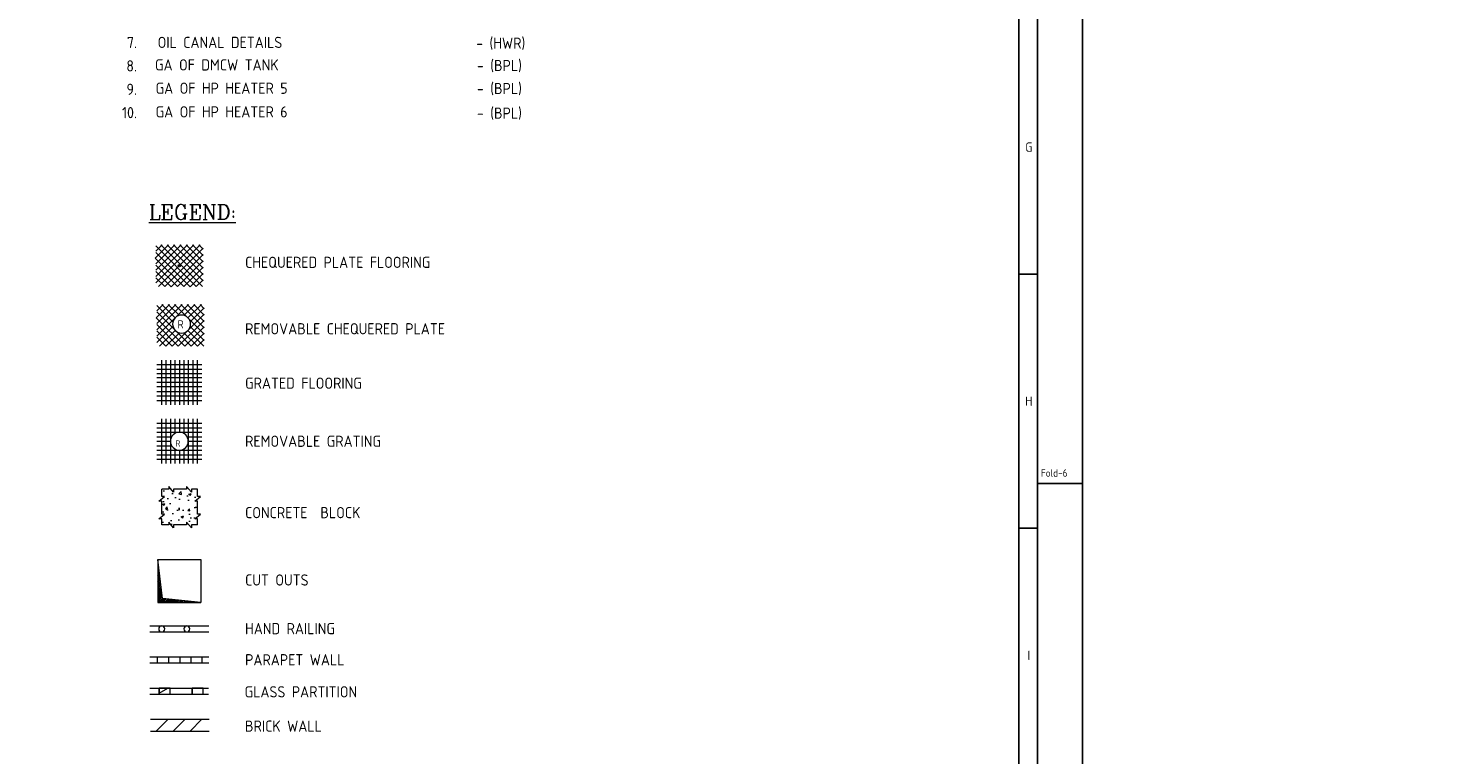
# Model space of a CAD drawing. Extents: x -11758 to 4934791, y -233543 to 1826789.
# Tile 77 of 256: x 136036 to 192538, y 237235 to 266405. Entities that reach past the tile are written whole.
import ezdxf
from ezdxf.enums import TextEntityAlignment as Align

# ---------------------------------------------------------------- set-up
doc = ezdxf.new("R2010")
doc.units = 0
doc.header["$LTSCALE"] = 800
doc.header["$MEASUREMENT"] = 0
doc.linetypes.add('CONTINOUS', pattern=[0])
doc.layers.get('0').update_dxf_attribs({"linetype": 'CONTINUOUS'})
doc.layers.add('T', color=3, linetype='CONTINUOUS', lineweight=15)
doc.layers.add('TEXT', color=3, linetype='CONTINUOUS', lineweight=15)
doc.styles.add('R', font='ROMANC')
doc.styles.add('ROMANC', font='romanc')
doc.styles.add('ROMANS', font='ISO9.shx', dxfattribs={"width": 0.8})
doc.styles.add('S3', font='ROMANS1.SHX', dxfattribs={"width": 0.8})
doc.styles.get("Standard").update_dxf_attribs({"font": 'ISO9'})

# ---------------------------------------------------------------- blocks, each defined once
blk = doc.blocks.new('A$C731D3036')
for p, q in [((-37.8, 265.66), (-37.8, 1816.5)), ((-37.8, 784.85), (-26.68, 784.85)), ((0, 660.34), (-26.68, 660.34)), ((-37.8, 633.66), (-26.68, 633.66))]:
    blk.add_line(p, q)
for points in [[(0, 1869.86), (-2643.59, 1869.86), (-2643.59, 0), (0, 0)], [(-26.68, 1843.18), (-2616.91, 1843.18), (-2616.91, 26.68), (-26.68, 26.68)]]:
    blk.add_lwpolyline(points, close=True)
for s, p in [('G', (-31.82, 860.45)), ('H', (-31.82, 709.26)), ('I', (-31.82, 558.07))]:
    blk.add_text(s, height=5.56).set_placement(p, align=Align.MIDDLE)
blk.add_text('Fold-6', height=4.447).set_placement((-24.68, 664.3))

msp = doc.modelspace()

# ---------------------------------------------------------------- hatches: boundary and pattern name
at = {"layer": 'TEXT'}
h = msp.add_hatch(dxfattribs=at)
h.set_pattern_fill('AR-CONC', color=256, scale=125, style=0)
h.set_pattern_definition([(50, (-488894.75, -60349.75), (896.5752, -78.4402), [93.75, -1031.25]), (355, (-488894.8, -60349.8), (-173.4392, 940.2402), [75, -825]), (100.4514, (-488820, -60356.3), (723.1367, 861.7994), [79.6752, -876.4276]), (46.1842, (-488894.8, -60099.8), (1334.0513, -206.8988), [140.625, -1546.875]), (96.6356, (-488783.6, -60117), (1168.3284, 1217.6473), [119.5129, -1314.6412]), (351.1842, (-488894.8, -60099.8), (1168.3274, 1217.6483), [112.5, -1237.5]), (21, (-488769.75, -60162.25), (746.1338, -503.2736), [93.75, -1031.25]), (326, (-488769.8, -60162.3), (304.1442, 906.4376), [75, -825]), (71.4514, (-488707.6, -60204.2), (1050.2783, 403.1631), [79.6752, -876.4276]), (37.5, (-488894.75, -60349.75), (15.19982, 416.11732), [0, -815, 0, -837.5, 0, -828.125]), (7.5, (-488894.75, -60349.75), (328.83692, 493.01464), [0, -477.5, 0, -796.25, 0, -315.625]), (327.5, (-489173.5, -60349.75), (667.27805, -28.19359), [0, -312.5, 0, -975, 0, -1293.75]), (317.5, (-489298.5, -60349.75), (728.9827, 125.13123), [0, -406.25, 0, -647.5, 0, -918.75])])
h.paths.add_polyline_path([(142110.7, 246466.3), (141871.9, 246466.3), (141871.9, 246351.7), (141680.8, 246581), (141680.8, 246466.3), (141395.4, 246466.3), (141395.4, 246705.2), (141280.7, 246705.2), (141510.1, 246896.3), (141395.4, 246896.3), (141395.4, 247181.7), (141395.4, 247420.6), (141280.7, 247420.6), (141510.1, 247611.7), (141395.4, 247611.7), (141395.4, 247897.1), (141680.8, 247897.1), (141680.8, 248011.7), (141871.9, 247782.4), (141871.9, 247897.1), (142110.7, 247897.1), (142396.1, 247897.1), (142396.1, 248011.7), (142587.2, 247782.4), (142587.2, 247897.1), (142835.4, 247897.1), (142835.4, 247611.7), (142950.1, 247611.7), (142720.7, 247420.6), (142835.4, 247420.6), (142835.4, 247181.7), (142835.4, 246896.3), (142950.1, 246896.3), (142720.7, 246705.2), (142835.4, 246705.2), (142835.4, 246466.3), (142587.2, 246466.3), (142587.2, 246351.7), (142396.1, 246581), (142396.1, 246466.3)])

# ---------------------------------------------------------------- linework, layer by layer
at = {"layer": 'TEXT', "flags": 128}
for points in [[(141134.5, 257173.2), (141669.1, 257708.9)], [(141156.1, 257449.5), (141415.3, 257708.9)], [(141156.1, 256940.3), (141924.7, 257708.9)], [(141156.1, 256685.8), (142178.5, 257708.9)], [(141156.1, 256431.3), (142434.1, 257708.9)], [(141156.1, 256176.8), (142687.9, 257708.9)], [(141156.1, 257660.5), (142783.3, 256034)], [(141267.7, 256034), (142941.7, 257708.9)], [(141361.3, 257708.9), (143037.1, 256034)], [(141616.9, 257708.9), (143062.3, 256263.5)], [(141870.7, 257708.9), (143062.3, 256518)], [(142126.3, 257708.9), (143062.3, 256772.6)], [(142380.1, 257708.9), (143062.3, 257027.1)], [(142633.9, 257708.9), (143062.3, 257281.8)], [(142889.5, 257708.9), (143062.3, 257536.3)], [(141134.5, 257173.2), (142286.5, 256034)], [(141156.1, 257406), (142534.9, 256027.7)], [(141521.5, 256034), (143062.3, 257573.7)], [(141769.9, 256027.7), (143062.3, 257319.2)], [(141156.1, 256896.8), (142030.9, 256034)], [(141156.1, 256642.2), (141769.9, 256027.7)], [(142030.9, 256034), (143062.3, 257064.7)], [(142090.3, 256871.4), (142104.7, 256885.8), (142119.1, 256871.4), (142104.7, 256857), (142090.3, 256871.4)], [(142090.3, 256871.4), (142104.7, 256885.8), (142119.1, 256871.4), (142104.7, 256857), (142090.3, 256871.4)], [(142286.5, 256034), (143062.3, 256810)], [(142534.9, 256027.7), (143062.3, 256555.5)], [(141156.1, 256387.7), (141521.5, 256034)], [(142783.3, 256034), (143062.3, 256301)], [(141178.9, 254780.7), (141713.5, 255316.4)], [(141200.5, 255057), (141459.7, 255316.4)], [(141200.5, 254548), (141969.1, 255316.4)], [(141200.5, 254293.3), (142222.9, 255316.4)], [(141200.5, 254038.7), (142478.5, 255316.4)], [(141200.5, 255268), (141848.5, 254619.2)], [(141200.5, 255013.4), (142579.3, 253635.2)], [(141304.9, 254908), (142579.3, 253635.2)], [(141405.7, 255316.4), (141942.1, 254780.7)], [(141661.3, 255316.4), (142104.1, 254873.8)], [(141814.3, 253635.2), (143106.7, 254926.7)], [(141915.1, 255316.4), (143106.7, 254125.5)], [(142170.7, 255316.4), (143106.7, 254380)], [(142289.5, 254873.8), (142732.3, 255316.4)], [(142424.5, 255316.4), (143106.7, 254634.7)], [(142451.5, 254780.7), (142987.9, 255316.4)], [(142545.1, 254619.2), (143106.7, 255181.2)], [(142680.1, 255316.4), (143106.7, 254889.2)], [(142933.9, 255316.4), (143106.7, 255143.8)], [(141178.9, 254780.7), (142318.3, 253641.5)], [(141200.5, 254504.4), (142062.7, 253641.5)], [(141200.5, 253784.2), (141848.5, 254432.9)], [(141312.1, 253641.5), (141942.1, 254271.5)], [(142062.7, 253641.5), (143106.7, 254672.2)], [(142318.3, 253641.5), (143106.7, 254417.5)], [(142451.5, 254271.5), (143081.5, 253641.5)], [(142545.1, 254432.9), (143106.7, 253871)], [(141200.5, 254249.7), (141814.3, 253635.2)], [(141200.5, 253995.2), (141565.9, 253641.5)], [(141565.9, 253641.5), (142104.1, 254178.4)], [(142289.5, 254178.4), (142827.7, 253641.5)], [(142579.3, 253635.2), (143106.7, 254162.9)], [(142827.7, 253641.5), (143106.7, 253908.4)], [(141204.7, 252902.5), (143004.7, 252902.5)], [(141204.7, 252722.5), (143004.7, 252722.5)], [(141384.7, 253082.5), (141384.7, 251282.5)], [(141564.7, 253082.5), (141564.7, 251282.5)], [(141744.7, 253082.5), (141744.7, 251282.5)], [(141744.7, 253082.5), (141744.7, 251282.5)], [(141924.7, 253082.5), (141924.7, 251282.5)], [(142104.7, 253082.5), (142104.7, 251282.5)], [(142104.7, 253082.5), (142104.7, 251282.5)], [(142284.7, 253082.5), (142284.7, 251282.5)], [(142284.7, 253082.5), (142284.7, 251282.5)], [(142464.7, 253082.5), (142464.7, 251282.5)], [(142644.7, 253082.5), (142644.7, 251282.5)], [(142824.7, 253082.5), (142824.7, 251282.5)], [(141204.7, 252542.5), (143004.7, 252542.5)], [(141204.7, 252387), (143004.7, 252387)], [(141204.7, 252194.7), (143004.7, 252194.7)], [(141204.7, 252014.7), (143004.7, 252014.7)], [(141204.7, 251822.5), (143004.7, 251822.5)], [(141204.7, 251642.5), (143004.7, 251642.5)], [(141204.7, 251462.5), (143004.7, 251462.5)], [(141204.7, 250544.3), (143004.7, 250544.3)], [(141204.7, 250364.3), (143004.7, 250364.3)], [(141384.7, 250724.3), (141384.7, 248924.3)], [(141564.7, 250724.3), (141564.7, 248924.3)], [(141744.7, 250724.3), (141744.7, 248924.3)], [(141744.7, 250724.3), (141744.7, 248924.3)], [(141924.7, 250724.3), (141924.7, 250136)], [(142104.7, 250724.3), (142104.7, 250184.3)], [(142284.7, 250724.3), (142284.7, 250136)], [(142464.7, 250724.3), (142464.7, 248924.3)], [(142644.7, 250724.3), (142644.7, 248924.3)], [(142824.7, 250724.3), (142824.7, 248924.3)], [(141204.7, 250184.3), (143004.7, 250184.3)], [(141204.7, 250004.3), (141793.3, 250004.3)], [(141204.7, 249824.3), (141744.7, 249824.3)], [(142416.1, 250004.3), (143004.7, 250004.3)], [(142464.7, 249824.3), (143004.7, 249824.3)], [(141204.7, 249644.3), (141793.3, 249644.3)], [(141204.7, 249464.3), (143004.7, 249464.3)], [(141204.7, 249284.3), (143004.7, 249284.3)], [(141924.7, 249512.5), (141924.7, 248924.3)], [(142104.7, 249464.3), (142104.7, 248924.3)], [(142284.7, 249512.5), (142284.7, 248924.3)], [(142416.1, 249644.3), (143004.7, 249644.3)], [(141204.7, 249104.3), (143004.7, 249104.3)], [(141395.4, 247181.7), (141395.4, 247420.6), (141280.7, 247420.6), (141510.1, 247611.7), (141395.4, 247611.7), (141395.4, 247897.1)], [(142110.7, 247897.1), (141871.9, 247897.1), (141871.9, 247782.4), (141680.8, 248011.7), (141680.8, 247897.1), (141395.4, 247897.1)], [(142835.4, 247897.1), (142587.2, 247897.1), (142587.2, 247782.4), (142396.1, 248011.7), (142396.1, 247897.1), (142110.7, 247897.1)], [(142835.4, 247181.7), (142835.4, 247420.6), (142720.7, 247420.6), (142950.1, 247611.7), (142835.4, 247611.7), (142835.4, 247897.1)], [(141395.4, 246466.3), (141395.4, 246705.2), (141280.7, 246705.2), (141510.1, 246896.3), (141395.4, 246896.3), (141395.4, 247181.7)], [(142835.4, 246466.3), (142835.4, 246705.2), (142720.7, 246705.2), (142950.1, 246896.3), (142835.4, 246896.3), (142835.4, 247181.7)], [(142110.7, 246466.3), (141871.9, 246466.3), (141871.9, 246351.7), (141680.8, 246581), (141680.8, 246466.3), (141395.4, 246466.3)], [(142835.4, 246466.3), (142587.2, 246466.3), (142587.2, 246351.7), (142396.1, 246581), (142396.1, 246466.3), (142110.7, 246466.3)], [(141240.7, 245081.9), (141240.7, 243353.9)], [(141426.1, 243509.6), (141240.7, 245081.9)], [(141240.7, 245081.9), (142968.7, 245081.9)], [(141240.7, 244616.9), (141289.3, 244665.9)], [(142968.7, 245081.9), (142968.7, 243353.9)], [(141240.7, 244553.4), (141296.5, 244609)], [(141240.7, 244489.7), (141303.7, 244552.1)], [(141240.7, 244426.1), (141309.1, 244495.1)], [(141240.7, 244362.4), (141316.3, 244438.2)], [(141240.7, 244298.9), (141323.5, 244381.3)], [(141240.7, 244235.2), (141330.7, 244324.3)], [(141240.7, 244171.4), (141336.1, 244267.4)], [(141240.7, 244107.9), (141343.3, 244210.5)], [(141240.7, 244044.2), (141350.5, 244153.4)], [(141240.7, 243980.6), (141355.9, 244096.6)], [(141240.7, 243916.9), (141363.1, 244039.7)], [(141240.7, 243853.4), (141370.3, 243982.6)], [(141240.7, 243789.7), (141377.5, 243925.7)], [(141240.7, 243726.1), (141382.9, 243868.9)], [(141240.7, 243662.4), (141390.1, 243811.8)], [(141240.7, 243598.7), (141397.3, 243754.9)], [(141240.7, 243535.1), (141404.5, 243698)], [(141240.7, 243471.4), (141409.9, 243641)], [(141240.7, 243407.9), (141417.1, 243584.1)], [(141240.7, 243353.9), (141426.1, 243509.6)], [(141240.7, 243353.9), (142968.7, 243353.9)], [(141314.5, 243353.9), (141465.7, 243505.4)], [(141377.5, 243353.9), (141523.3, 243499.7)], [(142968.7, 243353.9), (141426.1, 243509.6)], [(141440.5, 243353.9), (141580.9, 243493.7)], [(141505.3, 243353.9), (141638.5, 243488)], [(141568.3, 243353.9), (141696.1, 243482.2)], [(141633.1, 243353.9), (141755.5, 243476.3)], [(141696.1, 243353.9), (141813.1, 243470.5)], [(141759.1, 243353.9), (141870.7, 243464.8)], [(141823.9, 243353.9), (141928.3, 243458.8)], [(141886.9, 243353.9), (141985.9, 243453.1)], [(141949.9, 243353.9), (142043.5, 243447.1)], [(142014.7, 243353.9), (142101.1, 243441.4)], [(142077.7, 243353.9), (142158.7, 243435.4)], [(142140.7, 243353.9), (142216.3, 243429.7)], [(142205.5, 243353.9), (142275.7, 243423.9)], [(142268.5, 243353.9), (142333.3, 243418)], [(142331.5, 243353.9), (142390.9, 243412.2)], [(142396.3, 243353.9), (142448.5, 243406.4)], [(142459.3, 243353.9), (142506.1, 243400.5)], [(142522.3, 243353.9), (142563.7, 243394.7)], [(140926.3, 242412.7), (143283.1, 242412.7)], [(140926.3, 242172.7), (143283.1, 242172.7)], [(140926.3, 241164.9), (143283.1, 241164.9)], [(140926.3, 240924.9), (143283.1, 240924.9)], [(141228.7, 240924.9), (141228.7, 241164.9)], [(141672.7, 241164.9), (141672.7, 240924.9)], [(142119.1, 241164.9), (142119.1, 240924.9)], [(142563.1, 241164.9), (142563.1, 240924.9)], [(143009.5, 241164.9), (143009.5, 240924.9)], [(140926.3, 239917.1), (143280.7, 239917.1)], [(140926.3, 239677.1), (143280.7, 239677.1)], [(141293.5, 239680.4), (141293.5, 239920.4)], [(141298.3, 239676.8), (141742.3, 239676.8), (141742.3, 239916.8), (141298.3, 239916.8), (141298.3, 239676.8)], [(141298.3, 239716.9), (141643.9, 239916.8)], [(141737.5, 239680.4), (141737.5, 239920.4)], [(142615.9, 239675.4), (142615.9, 239915.4)], [(142618.3, 239676.8), (143062.3, 239676.8), (143062.3, 239916.8), (142618.3, 239916.8), (142618.3, 239676.8)], [(143059.9, 239675.4), (143059.9, 239915.4)], [(140940.7, 238669.3), (143295.1, 238669.3)], [(141175.4, 238189.3), (141655.4, 238669.3)], [(141854.3, 238189.3), (142334.3, 238669.3)], [(142533.1, 238189.3), (143013.1, 238669.3)], [(140940.7, 238189.3), (143295.1, 238189.3)]]:
    msp.add_lwpolyline(points, dxfattribs=at)
for points in [[(142061.5, 256871.4, -1), (142147.9, 256871.4, -1), (142061.5, 256871.4)], [(142061.5, 256871.4, -1), (142147.9, 256871.4, -1), (142061.5, 256871.4)], [(142555.9, 254526, 1), (141835.9, 254526, 1), (142555.9, 254526)], [(142464.7, 249824.3, 1), (141744.7, 249824.3, 1), (142464.7, 249824.3)], [(141516.7, 242287.2, 1), (141276.7, 242287.2, 1), (141516.7, 242287.2)], [(142524.7, 242287.2, 1), (142284.7, 242287.2, 1), (142524.7, 242287.2)]]:
    msp.add_lwpolyline(points, format="xyb", dxfattribs=at)

# ---------------------------------------------------------------- block references
at = {"color": 1, "linetype": 'CONTINOUS', "lineweight": 15, "xscale": 67.46500254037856, "yscale": 67.46500254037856, "zscale": 67.46500254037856}
msp.add_blockref('A$C731D3036', (178350, 203580.5), dxfattribs=at)

# ---------------------------------------------------------------- texts
at = {"insert": (89355.2, 244767.3), "char_height": 300, "attachment_point": 1, "style": 'ROMANS'}
msp.add_mtext_dynamic_manual_height_columns('\\pi407.49;MONORAIL FOR PANEL \\PHANDLING BOTTOM OF \\P\\pi676.07;MONORAIL @ 27.2M', width=4849.273, gutter_width=2000, heights=[0], dxfattribs=at)
at = {"layer": 'T', "insert": (57793.7, 266395.5), "char_height": 400, "width": 9181.506, "attachment_point": 1, "style": 'S3'}
msp.add_mtext('\\pi1047.9;OPENINGS FOR LPBP VALVES', dxfattribs=at)
at = {"layer": 'T', "insert": (109869.9, 244442.3), "char_height": 400, "attachment_point": 1, "style": 'ROMANC'}
msp.add_mtext_dynamic_manual_height_columns('\\pi65.491;COOLING TOWER ETC \\P\\pi579.78;AT ROOF OF CER', width=6702.411, gutter_width=2000, heights=[0], dxfattribs=at)
at = {"layer": 'TEXT', "style": 'ROMANS'}
for s, p in [('7.', (140401.9, 265601.4)), ('8.', (140401.9, 264663.8)), ('9.', (140401.9, 263726.2)), ('10.', (140401.9, 262788.6))]:
    msp.add_text(s, height=450, dxfattribs=at).set_placement(p, align=Align.RIGHT)
at = {"layer": 'TEXT'}
for s, height, style, p in [('OIL CANAL DETAILS', 450, 'ROMANS', (141234.2, 265608.7, 2294)), ('- (HWR)', 450, 'ROMANS', (154020.4, 265576.6)), ('GA OF DMCW TANK', 450, 'ROMANS', (141127.8, 264704.2, 2294)), ('- (BPL)', 450, 'ROMANS', (154050.4, 264679.9)), ('GA OF HP HEATER 5', 450, 'ROMANS', (141151.9, 263768.2)), ('- (BPL)', 450, 'ROMANS', (154050.4, 263756.8)), ('GA OF HP HEATER 6', 450, 'ROMANS', (141151.9, 262820.8)), ('- (BPL)', 450, 'ROMANS', (154050.4, 262769.2)), ('%%uLEGEND:%%u', 600, 'R', (140877.7, 258724.2)), ('CHEQUERED PLATE FLOORING', 450, 'ROMANS', (144743.2, 256779.9)), ('R', 330, 'ROMANS', (142033.9, 254349.6)), ('REMOVABLE CHEQUERED PLATE', 450, 'ROMANS', (144743.2, 254113.4)), ('GRATED FLOORING', 450, 'ROMANS', (144743.2, 251928.6)), ('R', 247.5, 'ROMANS', (141948.1, 249608.8)), ('REMOVABLE GRATING', 450, 'ROMANS', (144743.2, 249598)), ('CONCRETE  BLOCK', 450, 'ROMANS', (144743.2, 246732.7)), ('CUT OUTS', 450, 'ROMANS', (144743.2, 244028.1)), ('HAND RAILING', 450, 'ROMANS', (144743.2, 242076.2)), ('PARAPET WALL', 450, 'ROMANS', (144743.2, 240826.7)), ('GLASS PARTITION', 450, 'ROMANS', (144724, 239540)), ('BRICK WALL', 450, 'ROMANS', (144738.4, 238163.1))]:
    msp.add_text(s, height=height, dxfattribs=dict(at, style=style)).set_placement(p)

doc.saveas('drawing.dxf')
